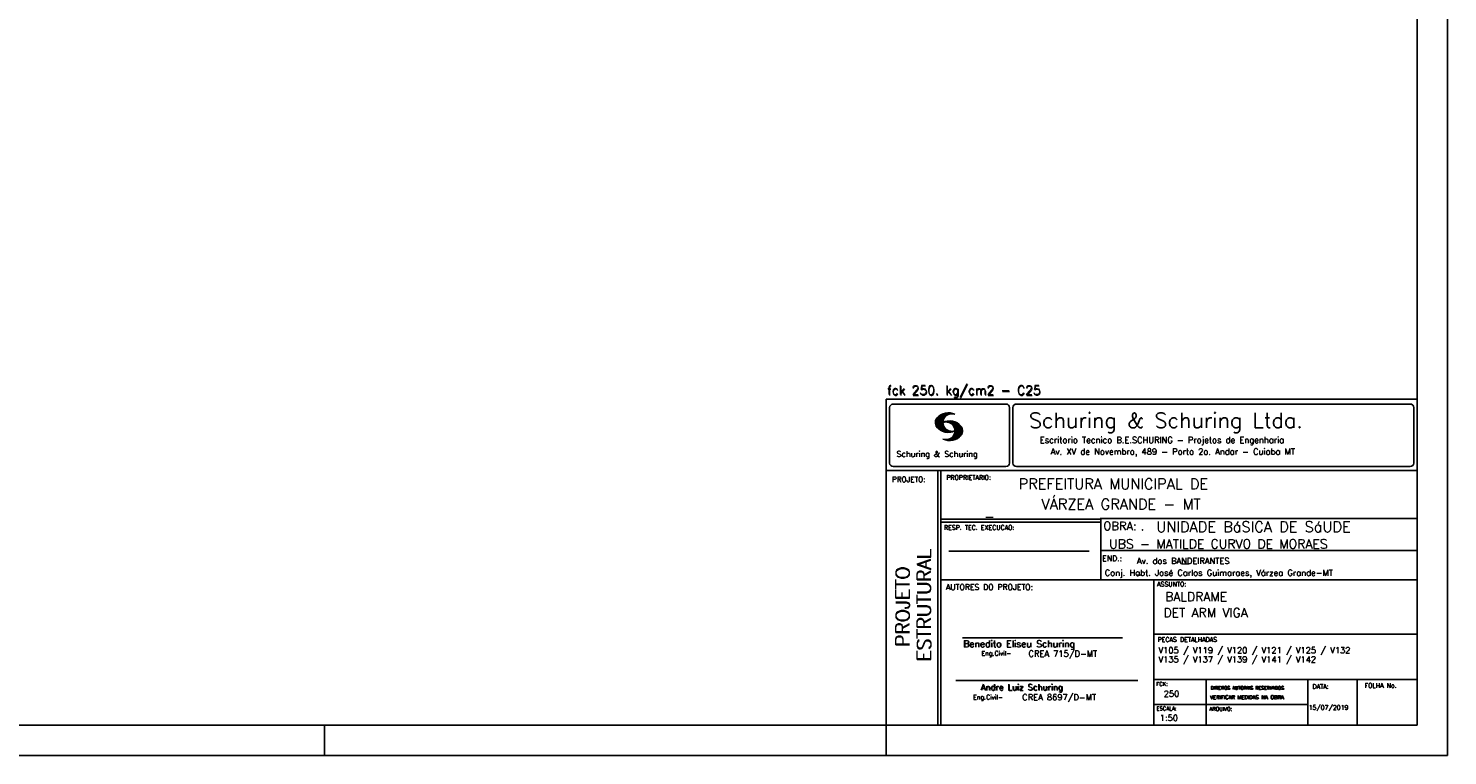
# Model space of a CAD drawing. Extents: x 0 to 84.1, y 0 to 59.4.
# Tile 4 of 6: x 37.3 to 84.1, y 0 to 24. Entities that reach past the tile are written whole.
import ezdxf

# ---------------------------------------------------------------- set-up
doc = ezdxf.new("R2010")
doc.units = 0
doc.layers.add('1', color=1, linetype='CONTINUOUS')
doc.layers.add('2', color=2, linetype='CONTINUOUS')
doc.styles.get("Standard").update_dxf_attribs({"font": 'ROMANS.SHX'})

msp = doc.modelspace()

# ---------------------------------------------------------------- linework, layer by layer
at = {"layer": '2', "linetype": 'CONTINUOUS'}
for p, q in [((84.100006, 0), (84.100006, 59.400002)), ((65.600006, 11.755142), (83.100006, 11.755135)), ((65.600006, 1), (65.600006, 11.755142)), ((65.715988, 11.477417), (65.715988, 9.648308)), ((65.832489, 11.593918), (69.548996, 11.593918)), ((67.221771, 10.985771), (67.52832, 11.29232)), ((67.222122, 10.971992), (67.545929, 11.295792)), ((67.222168, 11.000305), (67.508011, 11.286148)), ((67.222488, 10.958214), (67.56427, 11.300003)), ((67.224365, 11.016647), (67.488403, 11.280685)), ((67.224472, 10.94606), (67.581131, 11.302727)), ((67.226578, 11.03299), (67.465408, 11.271812)), ((67.2267, 10.934158), (67.596313, 11.303772)), ((67.228943, 10.922256), (67.612335, 11.305649)), ((67.232178, 10.911354), (67.626831, 11.306015)), ((67.232437, 11.052986), (67.439468, 11.26001)), ((67.235916, 10.900948), (67.642014, 11.307053)), ((67.239258, 11.073952), (67.410522, 11.245209)), ((67.239655, 10.890556), (67.656281, 11.307182)), ((67.243561, 10.880333), (67.66925, 11.306015)), ((67.252747, 11.10157), (67.374313, 11.223145)), ((67.608673, 11.2313), (67.68306, 11.305702)), ((67.638062, 11.246552), (67.69574, 11.30423)), ((67.662872, 11.257233), (67.708405, 11.302757)), ((67.681976, 11.262199), (67.721237, 11.30146)), ((67.702469, 11.268562), (67.733063, 11.299149)), ((67.718491, 11.270424), (67.744904, 11.296837)), ((67.734482, 11.272285), (67.757004, 11.294807)), ((67.750473, 11.274147), (67.768555, 11.292221)), ((69.665497, 11.477417), (69.665497, 9.648308)), ((69.778748, 11.477417), (69.778748, 9.648308)), ((69.895248, 11.593918), (82.867508, 11.593918)), ((82.984009, 11.477417), (82.984009, 9.648308)), ((67.248611, 10.871239), (67.520584, 11.143219)), ((67.253647, 10.862129), (67.502121, 11.110611)), ((67.258682, 10.853035), (67.491592, 11.085945)), ((67.264267, 10.84449), (67.483597, 11.06382)), ((67.270782, 10.836868), (67.47966, 11.045746)), ((67.277298, 10.829247), (67.475876, 11.027817)), ((67.283813, 10.821625), (67.474167, 11.011971)), ((67.290558, 10.814232), (67.473114, 10.99678)), ((67.296936, 10.807419), (67.470306, 10.980797)), ((67.304733, 10.800133), (67.473206, 10.968597)), ((67.311829, 10.793083), (67.474121, 10.955383)), ((67.319168, 10.786293), (67.475159, 10.942276)), ((67.326828, 10.779808), (67.477615, 10.930595)), ((67.334488, 10.773323), (67.480087, 10.918922)), ((67.342133, 10.766846), (67.482544, 10.907249)), ((67.350098, 10.760674), (67.485901, 10.896469)), ((67.358337, 10.754768), (67.489655, 10.886078)), ((67.366577, 10.748863), (67.493408, 10.875694)), ((67.374802, 10.742966), (67.497208, 10.865356)), ((67.383392, 10.737427), (67.502075, 10.856102)), ((67.392227, 10.732109), (67.506958, 10.84684)), ((67.401062, 10.726807), (67.511841, 10.837578)), ((67.409882, 10.721497), (67.516922, 10.828537)), ((67.419189, 10.71666), (67.522842, 10.820305)), ((67.428635, 10.711967), (67.528748, 10.812088)), ((67.43808, 10.707275), (67.534668, 10.803864)), ((67.44754, 10.702599), (67.540802, 10.79586)), ((67.457642, 10.698563), (67.547699, 10.78862)), ((67.467743, 10.694519), (67.554611, 10.781387)), ((67.477829, 10.690483), (67.561508, 10.774155)), ((67.488205, 10.686714), (67.568588, 10.767105)), ((67.499008, 10.683372), (67.576477, 10.760849)), ((67.531494, 10.998619), (67.546158, 11.013283)), ((67.548691, 11.001663), (67.565323, 11.018303)), ((67.563156, 11.001991), (67.584885, 11.023735)), ((67.577606, 11.002319), (67.601898, 11.026611)), ((67.592072, 11.002647), (67.619476, 11.030045)), ((67.604584, 11.001007), (67.635239, 11.03167)), ((67.617233, 10.999535), (67.651505, 11.033806)), ((67.62999, 10.998154), (67.666199, 11.034363)), ((67.64122, 10.995239), (67.680893, 11.03492)), ((67.652435, 10.992317), (67.695602, 11.035484)), ((67.664337, 10.990074), (67.708984, 11.034729)), ((67.671295, 10.38913), (68.095734, 10.813568)), ((67.674881, 10.986488), (67.72316, 11.034767)), ((67.684326, 10.981789), (67.736191, 11.033653)), ((67.685135, 10.388832), (68.100952, 10.804665)), ((67.694321, 10.977654), (67.748459, 11.031792)), ((67.698959, 10.388527), (68.104996, 10.794571)), ((67.704605, 10.973801), (67.761597, 11.0308)), ((67.713776, 10.389206), (68.107529, 10.782967)), ((67.71431, 10.969368), (67.773758, 11.028824)), ((67.722412, 10.963333), (67.785233, 11.026146)), ((67.728806, 10.390091), (68.110825, 10.77211)), ((67.732498, 10.959282), (67.797607, 11.024391)), ((67.740387, 10.953033), (67.808838, 11.021484)), ((67.744095, 10.391251), (68.114105, 10.761261)), ((67.749115, 10.947632), (67.819702, 11.018219)), ((67.756165, 10.940536), (67.830765, 11.015137)), ((67.765198, 10.93544), (67.841873, 11.012115)), ((67.77211, 10.928207), (67.852234, 11.008339)), ((67.779831, 10.921783), (67.86261, 11.004555)), ((67.785919, 10.913734), (67.873306, 11.001122)), ((67.794006, 10.907692), (67.883316, 10.997002)), ((67.799911, 10.899467), (67.892731, 10.992279)), ((67.806625, 10.892029), (67.902451, 10.987854)), ((67.811752, 10.883018), (67.912231, 10.983505)), ((67.817657, 10.874802), (67.921875, 10.979012)), ((67.822357, 10.554344), (68.091095, 10.823074)), ((67.823761, 10.866768), (67.930435, 10.973442)), ((67.829498, 10.858353), (67.940002, 10.968857)), ((67.833527, 10.848244), (67.948654, 10.963379)), ((67.838394, 10.838989), (67.957047, 10.957634)), ((67.840729, 10.586838), (68.086777, 10.832893)), ((67.843323, 10.829773), (67.965561, 10.952019)), ((67.848358, 10.817596), (67.975677, 10.944923)), ((67.848709, 10.608963), (68.081818, 10.842072)), ((67.852341, 10.806755), (67.985031, 10.939453)), ((67.856201, 10.794724), (67.99379, 10.932312)), ((67.856934, 10.63131), (68.075089, 10.849472)), ((67.859863, 10.781189), (68.003067, 10.924393)), ((67.860703, 10.649239), (68.070358, 10.858894)), ((67.862656, 10.768639), (68.011749, 10.91774)), ((67.865173, 10.667847), (68.063507, 10.866165)), ((67.865234, 10.753647), (68.02092, 10.90934)), ((67.866241, 10.683037), (68.057556, 10.874352)), ((67.866318, 10.73967), (68.029205, 10.90255)), ((67.867294, 10.698235), (68.049774, 10.880722)), ((67.867905, 10.725861), (68.036682, 10.894646)), ((67.868118, 10.711845), (68.043793, 10.887527)), ((67.509796, 10.680031), (67.584366, 10.754601)), ((67.520599, 10.676697), (67.592255, 10.74836)), ((67.532074, 10.674026), (67.600327, 10.742287)), ((67.543625, 10.671448), (67.609238, 10.737053)), ((67.550323, 10.409546), (67.562592, 10.421799)), ((67.555176, 10.668869), (67.618134, 10.731819)), ((67.561462, 10.40654), (67.576416, 10.421486)), ((67.5672, 10.666748), (67.627045, 10.726585)), ((67.572601, 10.403542), (67.590225, 10.421173)), ((67.579605, 10.665009), (67.636261, 10.721664)), ((67.583755, 10.400551), (67.606155, 10.422958)), ((67.591995, 10.663277), (67.646255, 10.717522)), ((67.595673, 10.398346), (67.622162, 10.424828)), ((67.604782, 10.661919), (67.65625, 10.713379)), ((67.607605, 10.396141), (67.639587, 10.428116)), ((67.618134, 10.66114), (67.666229, 10.709244)), ((67.619553, 10.393929), (67.658707, 10.43309)), ((67.6315, 10.660355), (67.67691, 10.705772)), ((67.632141, 10.392387), (67.679932, 10.440178)), ((67.644958, 10.391075), (67.704071, 10.450188)), ((67.645309, 10.660042), (67.688126, 10.70285)), ((67.657776, 10.389755), (67.737152, 10.469131)), ((67.65976, 10.660355), (67.699341, 10.699936)), ((67.67421, 10.660667), (67.710678, 10.697136)), ((67.690598, 10.661674), (67.723846, 10.694931)), ((67.70816, 10.663521), (67.737625, 10.692986)), ((67.725296, 10.665939), (67.750778, 10.691422)), ((67.741867, 10.668861), (67.765747, 10.692741)), ((67.760269, 10.672806), (67.780136, 10.69268)), ((67.760544, 10.393555), (68.11557, 10.748596)), ((67.776978, 10.395859), (68.117249, 10.736137)), ((67.780106, 10.677895), (67.794464, 10.692261)), ((67.794464, 10.692261), (67.796539, 10.694336)), ((67.794861, 10.399597), (68.118942, 10.723679)), ((67.798126, 10.683296), (67.810562, 10.69574)), ((67.813049, 10.403664), (68.118515, 10.709122)), ((67.817169, 10.689835), (67.825378, 10.698044)), ((67.832825, 10.409302), (68.118134, 10.694611)), ((67.833084, 10.695976), (67.839569, 10.702461)), ((67.853302, 10.415634), (68.117767, 10.680092)), ((67.876404, 10.424599), (68.113495, 10.66169)), ((67.901276, 10.435333), (68.110229, 10.644287)), ((67.929581, 10.449501), (68.101624, 10.621544)), ((67.966125, 10.471909), (68.08902, 10.594803)), ((68.045029, 10.536674), (68.057724, 10.54937)), ((65.600006, 9.399994), (83.100006, 9.399994)), ((65.832489, 9.531807), (69.548996, 9.531807)), ((67.300385, 5.799995), (67.300385, 9.399994)), ((67.400391, 5.799995), (67.400391, 9.399994)), ((69.895248, 9.531807), (82.867508, 9.531807)), ((83.100006, 9.399994), (83.100006, 1)), ((72.668579, 7.799995), (67.400391, 7.799995)), ((72.668579, 7.699995), (67.400391, 7.699995)), ((83.100006, 7.814748), (72.656072, 7.814748)), ((72.668579, 6.816429), (72.668579, 7.814748)), ((67.670311, 6.739054), (72.288887, 6.739054)), ((72.668579, 6.816429), (72.668579, 5.799995)), ((72.668579, 6.7647), (83.100006, 6.764707)), ((67.300385, 1), (67.300385, 5.799995)), ((67.400391, 1), (67.400391, 5.799995)), ((67.400391, 5.799995), (83.100006, 5.799995)), ((74.420959, 4.799995), (74.420959, 5.799995)), ((74.420959, 1), (74.420959, 4.799995)), ((68.11142, 3.880456), (73.389854, 3.880456)), ((74.420958, 4.005768), (83.100005, 4.005775)), ((67.897606, 2.480272), (73.894493, 2.480272)), ((74.420959, 2.505768), (83.100006, 2.505775)), ((76.14679, 1), (76.14679, 2.505775)), ((79.496475, 1), (79.496475, 2.505775)), ((81.120974, 1), (81.120974, 2.505774)), ((74.420959, 1.691734), (79.496475, 1.691742)), ((47.100006, 0), (47.100006, 1)), ((65.600006, 0), (65.600006, 1)), ((83.100006, 1), (65.600006, 1)), ((0, 0), (84.100006, 0))]:
    msp.add_line(p, q, dxfattribs=at)
msp.add_lwpolyline([(83.100006, 1), (2.5, 1), (2.5, 58.400002), (83.100006, 58.400002), (83.100006, 1)], dxfattribs=at)
for centre, radius, start, end in [((65.832489, 11.477417), 0.116502, 90, 180), ((67.648087, 10.815277), 0.491555, 63.393265, 138.909058), ((67.763229, 10.98333), 0.291044, 68.851509, 291.148499), ((69.548996, 11.477417), 0.116502, 0, 90), ((69.895248, 11.477417), 0.116502, 90, 180), ((82.867508, 11.477417), 0.116502, 0, 90), ((67.465149, 10.982269), 0.243989, 140.229431, 231.895096), ((67.648087, 11.15139), 0.491555, 218.229782, 296.60672), ((67.692337, 10.543831), 0.491555, 41.090942, 116.606735), ((67.577194, 10.711891), 0.291044, 248.851501, 111.148491), ((67.875275, 10.710823), 0.243989, 308.104889, 39.770576), ((67.692337, 10.879951), 0.491555, 243.393265, 321.770233), ((65.832489, 9.648308), 0.116502, 180, 270), ((69.548996, 9.648308), 0.116502, 270, 0), ((69.895248, 9.648308), 0.116502, 180, 270), ((82.867508, 9.648308), 0.116502, 270, 0)]:
    msp.add_arc(centre, radius, start, end, dxfattribs=at)

# ---------------------------------------------------------------- texts
at = {"layer": '1', "linetype": 'CONTINUOUS'}
for s, height, p in [('PREFEITURA MUNICIPAL DE', 0.35, (69.967754, 8.785075)), ('VÁRZEA GRANDE - MT', 0.35, (70.716987, 8.118506)), ('_', 0.35, (68.88924, 7.899706)), ('UNIDADE BáSICA DE SáUDE', 0.35, (74.501919, 7.371094)), ('UBS - MATILDE CURVO DE MORAES', 0.3, (72.946369, 6.831837)), ('.', 0.3, (73.984333, 7.423969)), ('Conj. Habt. José Carlos Guimaraes, Várzea Grande-MT', 0.2, (72.803273, 5.930193)), ('Av. dos BANDEIRANTES', 0.2, (73.86333, 6.322955)), ('_', 0.35, (75.330094, 6.362007)), ('_', 0.2, (73.86333, 5.982955)), ('BALDRAME', 0.3, (74.791907, 5.09393)), ('DET ARM VIGA', 0.3, (74.737424, 4.567268)), ('V105 / V119 / V120 / V121 / V125 / V132', 0.2, (74.571808, 3.37457)), ('V135 / V137 / V139 / V141 / V142', 0.2, (74.571808, 3.07457)), ('250', 0.2, (74.745692, 1.940266)), ('15/07/2019', 0.15, (79.520414, 1.512631))]:
    msp.add_text(s, height=height, dxfattribs=at).set_placement(p)
at = {"layer": '2', "linetype": 'CONTINUOUS'}
for s, height, p in [('fck 250. kg/cm2 - C25', 0.3, (65.628578, 11.907463)), ('fck 250. kg/cm2 - C25', 0.3, (65.641754, 11.880586)), ('Schuring & Schuring Ltda.', 0.5, (70.306839, 10.806786)), ('Escritorio Tecnico B.E.SCHURING - Projetos de Engenharia', 0.2, (70.664673, 10.308487)), ('Schuring & Schuring', 0.19, (65.944336, 9.851486)), ('Av. XV de Novembro, 489 - Porto 2o. Andar - Cuiaba MT', 0.2, (71.023193, 9.925888)), ('PROJETO:', 0.175, (65.793152, 9.02159)), ('PROPRIETARIO:', 0.15, (67.584534, 9.097366)), ('RESP. TEC. EXECUCAO:', 0.15, (67.506004, 7.444514)), ('OBRA:', 0.278755, (72.755102, 7.434759)), ('END.:', 0.185837, (72.717902, 6.410233)), ('AUTORES DO PROJETO:', 0.185837, (67.572014, 5.463953)), ('ASSUNTO:', 0.15, (74.525462, 5.581304)), ('Benedito Eliseu Schuring', 0.22, (68.138321, 3.577287)), ('Benedito Eliseu Schuring', 0.22, (68.149795, 3.577287)), ('PECAS DETALHADAS', 0.15, (74.54287, 3.751117)), ('Eng.Civil-', 0.15, (68.737209, 3.298847)), ('CREA 715/D-MT', 0.2, (70.290742, 3.262761)), ('Andre Luiz Schuring', 0.2, (68.716738, 2.158081)), ('Andre Luiz Schuring', 0.2, (68.734296, 2.149201)), ('FCK:', 0.125, (74.500763, 2.299423)), ('DATA:', 0.15, (79.648044, 2.2071)), ('FOLHA No.', 0.15, (81.365514, 2.23814)), ('Eng.Civil-', 0.15, (68.462773, 1.853248)), ('CREA 8697/D-MT', 0.2, (70.08334, 1.825346)), ('VERIFICAR MEDIDAS NA OBRA', 0.125, (76.271484, 1.861862)), ('VERIFICAR MEDIDAS NA OBRA', 0.125, (76.280457, 1.861862)), ('DIREITOS AUTORAIS RESERVADOS', 0.11, (76.294724, 2.176125)), ('DIREITOS AUTORAIS RESERVADOS', 0.11, (76.303696, 2.176125)), ('ESCALA:', 0.125, (74.507034, 1.490738)), ('ARQUIVO:', 0.125, (76.249054, 1.475601)), ('1:50', 0.2, (74.617035, 1.144112))]:
    msp.add_text(s, height=height, dxfattribs=at).set_placement(p)
for s, p in [('ESTRUTURAL', (67.07373, 3.12536)), ('ESTRUTURAL', (67.07373, 3.094507)), ('PROJETO', (66.369095, 3.606125)), ('PROJETO', (66.369095, 3.575272))]:
    msp.add_text(s, height=0.45, rotation=90, dxfattribs=at).set_placement(p)

doc.saveas('drawing.dxf')
